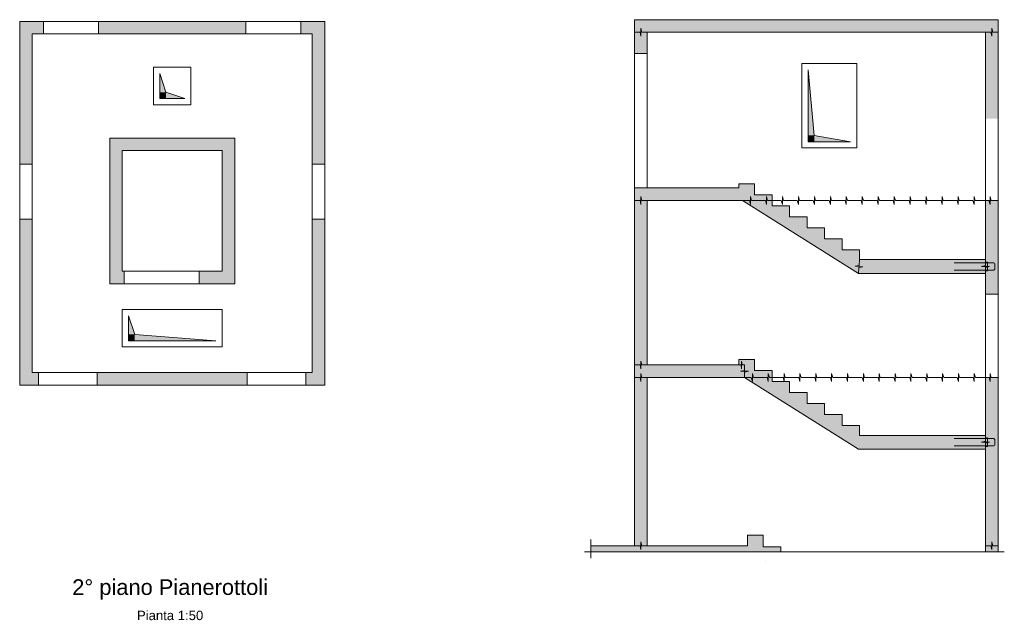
# Model space of a CAD drawing. Header units: metres. Extents: x 1.3 to 56.7, y 2.5 to 40.8.
# Tile 3 of 5: x 13.9 to 29.6, y 13 to 22.6. Entities that reach past the tile are written whole.
import ezdxf

# ---------------------------------------------------------------- set-up
doc = ezdxf.new("R2010")
doc.units = ezdxf.units.M
doc.linetypes.add('AUSGEZOGEN', pattern=[0])
for name, color, linetype, lineweight in [('XR$1$Aussparungszeichen', 117, 'AUSGEZOGEN', 35), ('XR$1$Beton Ansicht', 117, 'AUSGEZOGEN', 35), ('XR$1$Beton geschnitten', 117, 'AUSGEZOGEN', 50), ('XR$1$Betonierfugen', 7, 'AUSGEZOGEN', 25), ('XR$1$Decke', 117, 'AUSGEZOGEN', 35), ('XR$1$Einbauteile AE Wand', 5, 'AUSGEZOGEN', 35), ('XR$1$Fensterleibung Beton', 117, 'AUSGEZOGEN', 50), ('XR$1$Fensteroeffnung Beton', 117, 'AUSGEZOGEN', 35), ('XR$1$STANDARD_1', 7, 'AUSGEZOGEN', 13), ('XR$1$Stilflaeche', 7, 'AUSGEZOGEN', 25), ('XR$1$Unterzug', 117, 'AUSGEZOGEN', 35), ('XR$1$Wand Beton bewehrt', 117, 'AUSGEZOGEN', 50)]:
    doc.layers.add(name, color=color, linetype=linetype, lineweight=lineweight)
doc.styles.add('ARIAL', font='arial.ttf')

msp = doc.modelspace()

# ---------------------------------------------------------------- hatches: boundary and pattern name
at = {"layer": 'XR$1$Aussparungszeichen', "linetype": 'AUSGEZOGEN', "lineweight": 13, "transparency": 33554687}
for points in [[(16.136, 21.74), (16.136, 21.44), (16.236, 21.44)], [(26.51, 21.8), (26.51, 20.75), (26.61, 20.75)], [(16.236, 21.44), (16.136, 21.44), (16.136, 21.34), (16.236, 21.34)], [(16.236, 21.44), (16.236, 21.34), (16.536, 21.34)], [(26.61, 20.75), (26.51, 20.75), (26.51, 20.65), (26.61, 20.65)], [(26.61, 20.75), (26.61, 20.65), (27.19, 20.65)], [(15.636, 17.868), (15.636, 17.568), (15.736, 17.568)], [(15.736, 17.568), (15.636, 17.568), (15.636, 17.468), (15.736, 17.468)], [(15.736, 17.568), (15.736, 17.468), (17.036, 17.468)]]:
    msp.add_hatch(color=7, dxfattribs=at).paths.add_polyline_path(points)
at = {"layer": 'XR$1$Stilflaeche', "linetype": 'AUSGEZOGEN', "lineweight": 13, "transparency": 33554687}
for points in [[(23.735, 22.4), (29.35, 22.4), (29.35, 21.02), (29.55, 21.02), (29.55, 22.6), (23.735, 22.6)], [(23.735, 22.06), (23.935, 22.06), (23.935, 22.4), (23.735, 22.4)], [(27.335, 18.921), (27.055, 18.921), (27.055, 19.097), (26.775, 19.097), (26.775, 19.273), (26.495, 19.273), (26.495, 19.449), (26.215, 19.449), (26.215, 19.625), (25.935, 19.625), (25.935, 19.801), (25.655, 19.801), (25.655, 19.977), (25.4, 19.977), (25.4, 19.91), (23.735, 19.91), (23.735, 19.71), (25.461, 19.71), (27.315, 18.545), (29.35, 18.545), (29.35, 18.765), (27.335, 18.765)], [(23.735, 19.71), (23.735, 17.08), (23.935, 17.08), (23.935, 19.71)], [(29.35, 19.71), (29.35, 18.21), (29.55, 18.21), (29.55, 19.71)], [(25.4, 17.08), (23.735, 17.08), (23.735, 16.88), (25.493, 16.88), (27.315, 15.735), (29.35, 15.735), (29.35, 15.955), (27.335, 15.955), (27.335, 16.111), (27.055, 16.111), (27.055, 16.287), (26.775, 16.287), (26.775, 16.463), (26.495, 16.463), (26.495, 16.639), (26.215, 16.639), (26.215, 16.815), (25.935, 16.815), (25.935, 16.991), (25.655, 16.991), (25.655, 17.167), (25.4, 17.167)], [(23.035, 14.19), (23.035, 14.09), (26.074, 14.09), (26.074, 14.175), (25.794, 14.175), (25.794, 14.357), (25.539, 14.357), (25.539, 14.19), (23.935, 14.19), (23.935, 16.88), (23.735, 16.88), (23.735, 14.19)], [(29.35, 16.88), (29.35, 14.09), (29.55, 14.09), (29.55, 16.88)]]:
    msp.add_hatch(color=91, dxfattribs=at).paths.add_polyline_path(points)
at = {"layer": 'XR$1$Wand Beton bewehrt', "linetype": 'AUSGEZOGEN', "lineweight": 13, "transparency": 33554687}
for points in [[(14.276, 22.373), (14.276, 22.573), (13.896, 22.573), (13.896, 22.373)], [(15.156, 22.373), (17.516, 22.373), (17.516, 22.573), (15.156, 22.573)], [(18.396, 22.373), (18.576, 22.373), (18.576, 22.573), (18.396, 22.573)], [(18.776, 20.293), (18.776, 22.573), (18.576, 22.573), (18.576, 20.293)], [(13.896, 22.373), (13.896, 20.293), (14.096, 20.293), (14.096, 22.373)], [(15.336, 20.508), (17.336, 20.508), (17.336, 20.708), (15.336, 20.708)], [(15.536, 18.578), (15.536, 20.508), (15.336, 20.508), (15.336, 18.578)], [(17.136, 20.508), (17.136, 18.578), (17.336, 18.578), (17.336, 20.508)], [(14.096, 19.413), (13.896, 19.413), (13.896, 18.484), (14.096, 18.484)], [(18.576, 19.413), (18.576, 18.418), (18.776, 18.418), (18.776, 19.413)], [(13.896, 18.484), (13.896, 16.758), (14.096, 16.758), (14.096, 18.484)], [(15.336, 18.378), (15.566, 18.378), (15.566, 18.578), (15.336, 18.578)], [(17.336, 18.578), (16.766, 18.578), (16.766, 18.378), (17.336, 18.378)], [(18.776, 16.958), (18.776, 18.418), (18.576, 18.418), (18.576, 16.958)], [(14.196, 16.758), (14.196, 16.958), (14.096, 16.958), (14.096, 16.758)], [(15.136, 16.758), (17.536, 16.758), (17.536, 16.958), (15.136, 16.958)], [(18.776, 16.758), (18.776, 16.958), (18.476, 16.958), (18.476, 16.758)]]:
    msp.add_hatch(color=91, dxfattribs=at).paths.add_polyline_path(points)

# ---------------------------------------------------------------- linework, layer by layer
at = {"layer": 'XR$1$Aussparungszeichen', "color": 8, "linetype": 'AUSGEZOGEN', "lineweight": 13, "transparency": 33554687}
for p, q in [((26.41, 21.9), (26.41, 20.55)), ((27.29, 21.9), (26.41, 21.9)), ((27.29, 20.55), (27.29, 21.9)), ((26.51, 21.8), (26.61, 20.75)), ((26.51, 20.65), (26.51, 21.8)), ((27.19, 20.65), (26.51, 20.65)), ((26.61, 20.75), (27.19, 20.65)), ((26.41, 20.55), (27.29, 20.55))]:
    msp.add_line(p, q, dxfattribs=at)
at = {"layer": 'XR$1$Aussparungszeichen', "color": 250, "linetype": 'AUSGEZOGEN', "lineweight": 13, "transparency": 33554687}
for p, q in [((16.036, 21.84), (16.036, 21.24)), ((16.636, 21.84), (16.036, 21.84)), ((16.136, 21.74), (16.236, 21.44)), ((16.136, 21.34), (16.136, 21.74)), ((16.636, 21.24), (16.636, 21.84)), ((16.236, 21.44), (16.536, 21.34)), ((16.536, 21.34), (16.136, 21.34)), ((16.036, 21.24), (16.636, 21.24)), ((15.536, 17.968), (15.536, 17.368)), ((17.136, 17.968), (15.536, 17.968)), ((17.136, 17.368), (17.136, 17.968)), ((15.636, 17.868), (15.736, 17.568)), ((15.636, 17.468), (15.636, 17.868)), ((15.736, 17.568), (17.036, 17.468)), ((15.536, 17.368), (17.136, 17.368)), ((17.036, 17.468), (15.636, 17.468))]:
    msp.add_line(p, q, dxfattribs=at)
at = {"layer": 'XR$1$Beton Ansicht', "color": 8, "linetype": 'AUSGEZOGEN', "lineweight": 13, "transparency": 33554687}
for p, q in [((23.735, 22.06), (23.735, 19.91)), ((23.935, 22.06), (23.935, 19.91)), ((27.29, 21.9), (26.41, 21.9)), ((26.41, 21.9), (26.41, 20.55)), ((27.29, 20.55), (27.29, 21.9)), ((29.35, 21.02), (29.35, 19.71)), ((29.55, 19.71), (29.55, 21.02)), ((26.41, 20.55), (27.29, 20.55)), ((29.35, 18.21), (29.35, 16.88)), ((29.55, 16.88), (29.55, 18.21))]:
    msp.add_line(p, q, dxfattribs=at)
at = {"layer": 'XR$1$Beton Ansicht', "color": 250, "linetype": 'AUSGEZOGEN', "lineweight": 13, "transparency": 33554687}
for p, q in [((16.036, 21.84), (16.636, 21.84)), ((16.036, 21.24), (16.036, 21.84)), ((16.636, 21.84), (16.636, 21.24)), ((16.636, 21.24), (16.036, 21.24)), ((15.536, 17.368), (15.536, 17.968)), ((15.536, 17.968), (17.136, 17.968)), ((17.136, 17.968), (17.136, 17.368)), ((17.136, 17.368), (15.536, 17.368))]:
    msp.add_line(p, q, dxfattribs=at)
at = {"layer": 'XR$1$Beton geschnitten', "color": 8, "linetype": 'AUSGEZOGEN', "lineweight": 13, "transparency": 33554687}
for p, q in [((27.685, 22.6), (23.735, 22.6)), ((23.735, 22.6), (23.735, 22.4)), ((29.55, 22.6), (27.685, 22.6)), ((29.55, 22.6), (29.35, 22.6)), ((29.55, 21.02), (29.55, 22.6)), ((29.55, 22.4), (29.55, 22.6)), ((23.735, 22.4), (23.735, 22.06)), ((23.935, 22.06), (23.935, 22.4)), ((27.485, 22.4), (23.935, 22.4)), ((27.485, 22.4), (29.35, 22.4)), ((29.35, 22.4), (29.35, 21.02)), ((23.735, 22.06), (23.935, 22.06)), ((25.4, 19.91), (23.735, 19.91)), ((23.735, 19.91), (23.735, 19.71)), ((25.655, 19.977), (25.4, 19.977)), ((25.4, 19.977), (25.4, 19.91)), ((25.655, 19.801), (25.655, 19.977)), ((23.735, 19.71), (23.735, 17.08)), ((23.935, 19.71), (25.461, 19.71)), ((23.935, 17.08), (23.935, 19.71)), ((25.461, 19.71), (27.315, 18.545)), ((25.935, 19.801), (25.655, 19.801)), ((25.935, 19.625), (25.935, 19.801)), ((29.35, 19.71), (29.35, 18.765)), ((29.35, 19.71), (29.55, 19.71)), ((29.55, 18.21), (29.55, 19.71)), ((26.215, 19.625), (25.935, 19.625)), ((26.215, 19.449), (26.215, 19.625)), ((26.495, 19.449), (26.215, 19.449)), ((26.495, 19.273), (26.495, 19.449)), ((26.775, 19.273), (26.495, 19.273)), ((26.775, 19.097), (26.775, 19.273)), ((27.055, 19.097), (26.775, 19.097)), ((27.055, 18.921), (27.055, 19.097)), ((27.335, 18.921), (27.055, 18.921)), ((27.335, 18.765), (27.335, 18.921)), ((29.35, 18.765), (27.335, 18.765)), ((27.315, 18.545), (29.35, 18.545)), ((29.35, 18.545), (29.35, 18.21)), ((29.35, 18.21), (29.55, 18.21)), ((23.735, 17.08), (23.735, 16.88)), ((25.4, 17.08), (23.935, 17.08)), ((25.655, 17.167), (25.4, 17.167)), ((25.4, 17.167), (25.4, 17.08)), ((25.655, 16.991), (25.655, 17.167)), ((23.735, 16.88), (23.735, 14.19)), ((23.935, 16.88), (25.493, 16.88)), ((23.935, 14.19), (23.935, 16.88)), ((25.493, 16.88), (27.315, 15.735)), ((25.935, 16.991), (25.655, 16.991)), ((25.935, 16.815), (25.935, 16.991)), ((29.35, 16.88), (29.35, 15.955)), ((29.55, 16.88), (29.35, 16.88)), ((29.55, 14.19), (29.55, 16.88)), ((26.215, 16.815), (25.935, 16.815)), ((26.215, 16.639), (26.215, 16.815)), ((26.495, 16.639), (26.215, 16.639)), ((26.495, 16.463), (26.495, 16.639)), ((26.775, 16.463), (26.495, 16.463)), ((26.775, 16.287), (26.775, 16.463)), ((27.055, 16.287), (26.775, 16.287)), ((27.055, 16.111), (27.055, 16.287)), ((27.335, 16.111), (27.055, 16.111)), ((27.335, 15.955), (27.335, 16.111)), ((29.35, 15.955), (27.335, 15.955)), ((27.315, 15.735), (29.35, 15.735)), ((29.35, 15.735), (29.35, 14.19)), ((25.539, 14.357), (25.539, 14.19)), ((25.794, 14.357), (25.539, 14.357)), ((25.794, 14.175), (25.794, 14.357)), ((23.035, 14.29), (23.035, 13.99)), ((23.735, 14.19), (23.035, 14.19)), ((25.539, 14.19), (23.935, 14.19)), ((29.35, 14.19), (29.35, 14.09)), ((29.55, 14.09), (29.55, 14.19)), ((22.935, 14.09), (29.65, 14.09)), ((26.074, 14.175), (25.794, 14.175)), ((26.074, 14.09), (26.074, 14.175)), ((25.826, 13.94), (25.826, 13.94)), ((25.826, 13.94), (25.826, 13.94))]:
    msp.add_line(p, q, dxfattribs=at)
at = {"layer": 'XR$1$Betonierfugen', "color": 8, "linetype": 'AUSGEZOGEN', "lineweight": 13, "transparency": 33554687}
for p, q in [((23.821, 22.4), (23.735, 22.4)), ((23.735, 22.4), (23.735, 22.4)), ((23.835, 22.338), (23.821, 22.4)), ((23.835, 22.4), (23.835, 22.463)), ((23.835, 22.463), (23.849, 22.4)), ((23.835, 22.4), (23.835, 22.338)), ((23.935, 22.4), (23.849, 22.4)), ((29.35, 22.4), (29.436, 22.4)), ((29.45, 22.338), (29.436, 22.4)), ((29.45, 22.4), (29.45, 22.463)), ((29.45, 22.463), (29.464, 22.4)), ((29.45, 22.4), (29.45, 22.338)), ((29.464, 22.4), (29.55, 22.4)), ((29.55, 22.4), (29.55, 22.4)), ((23.821, 19.71), (23.735, 19.71)), ((23.735, 19.71), (23.735, 19.71)), ((23.835, 19.648), (23.821, 19.71)), ((23.835, 19.71), (23.835, 19.773)), ((23.835, 19.773), (23.849, 19.71)), ((23.835, 19.71), (23.835, 19.648)), ((23.935, 19.71), (23.849, 19.71)), ((25.461, 19.71), (25.571, 19.71)), ((25.589, 19.648), (25.571, 19.71)), ((25.589, 19.71), (25.589, 19.773)), ((25.589, 19.773), (25.607, 19.71)), ((25.589, 19.71), (25.589, 19.648)), ((25.607, 19.71), (25.717, 19.71)), ((25.717, 19.71), (25.827, 19.71)), ((25.845, 19.648), (25.827, 19.71)), ((25.845, 19.71), (25.845, 19.773)), ((25.845, 19.773), (25.862, 19.71)), ((25.845, 19.71), (25.845, 19.648)), ((25.862, 19.71), (25.972, 19.71)), ((25.972, 19.71), (26.082, 19.71)), ((26.1, 19.648), (26.082, 19.71)), ((26.1, 19.71), (26.1, 19.773)), ((26.1, 19.773), (26.118, 19.71)), ((26.1, 19.71), (26.1, 19.648)), ((26.118, 19.71), (26.228, 19.71)), ((26.228, 19.71), (26.338, 19.71)), ((26.356, 19.648), (26.338, 19.71)), ((26.356, 19.71), (26.356, 19.773)), ((26.356, 19.773), (26.373, 19.71)), ((26.356, 19.71), (26.356, 19.648)), ((26.373, 19.71), (26.483, 19.71)), ((26.483, 19.71), (26.593, 19.71)), ((26.611, 19.648), (26.593, 19.71)), ((26.611, 19.71), (26.611, 19.773)), ((26.611, 19.773), (26.629, 19.71)), ((26.611, 19.71), (26.611, 19.648)), ((26.629, 19.71), (26.739, 19.71)), ((26.739, 19.71), (26.849, 19.71)), ((26.867, 19.648), (26.849, 19.71)), ((26.867, 19.71), (26.867, 19.773)), ((26.867, 19.773), (26.885, 19.71)), ((26.867, 19.71), (26.867, 19.648)), ((26.885, 19.71), (26.994, 19.71)), ((26.994, 19.71), (27.104, 19.71)), ((27.122, 19.648), (27.104, 19.71)), ((27.122, 19.71), (27.122, 19.773)), ((27.122, 19.773), (27.14, 19.71)), ((27.122, 19.71), (27.122, 19.648)), ((27.14, 19.71), (27.25, 19.71)), ((27.25, 19.71), (27.36, 19.71)), ((27.378, 19.648), (27.36, 19.71)), ((27.378, 19.71), (27.378, 19.773)), ((27.378, 19.773), (27.396, 19.71)), ((27.378, 19.71), (27.378, 19.648)), ((27.396, 19.71), (27.505, 19.71)), ((27.505, 19.71), (27.615, 19.71)), ((27.633, 19.648), (27.615, 19.71)), ((27.633, 19.71), (27.633, 19.773)), ((27.633, 19.773), (27.651, 19.71)), ((27.633, 19.71), (27.633, 19.648)), ((27.651, 19.71), (27.761, 19.71)), ((27.761, 19.71), (27.871, 19.71)), ((27.889, 19.648), (27.871, 19.71)), ((27.889, 19.71), (27.889, 19.773)), ((27.889, 19.773), (27.907, 19.71)), ((27.889, 19.71), (27.889, 19.648)), ((27.907, 19.71), (28.017, 19.71)), ((28.017, 19.71), (28.126, 19.71)), ((28.144, 19.648), (28.126, 19.71)), ((28.144, 19.71), (28.144, 19.773)), ((28.144, 19.773), (28.162, 19.71)), ((28.144, 19.71), (28.144, 19.648)), ((28.162, 19.71), (28.272, 19.71)), ((28.272, 19.71), (28.382, 19.71)), ((28.4, 19.648), (28.382, 19.71)), ((28.4, 19.71), (28.4, 19.773)), ((28.4, 19.773), (28.418, 19.71)), ((28.4, 19.71), (28.4, 19.648)), ((28.418, 19.71), (28.528, 19.71)), ((28.528, 19.71), (28.637, 19.71)), ((28.655, 19.648), (28.637, 19.71)), ((28.655, 19.71), (28.655, 19.773)), ((28.655, 19.773), (28.673, 19.71)), ((28.655, 19.71), (28.655, 19.648)), ((28.673, 19.71), (28.783, 19.71)), ((28.783, 19.71), (28.893, 19.71)), ((28.911, 19.648), (28.893, 19.71)), ((28.911, 19.71), (28.911, 19.773)), ((28.911, 19.773), (28.929, 19.71)), ((28.911, 19.71), (28.911, 19.648)), ((28.929, 19.71), (29.039, 19.71)), ((29.039, 19.71), (29.148, 19.71)), ((29.166, 19.648), (29.148, 19.71)), ((29.166, 19.71), (29.166, 19.773)), ((29.166, 19.773), (29.184, 19.71)), ((29.166, 19.71), (29.166, 19.648)), ((29.184, 19.71), (29.294, 19.71)), ((29.294, 19.71), (29.404, 19.71)), ((29.422, 19.648), (29.404, 19.71)), ((29.422, 19.71), (29.422, 19.773)), ((29.422, 19.773), (29.44, 19.71)), ((29.422, 19.71), (29.422, 19.648)), ((29.44, 19.71), (29.55, 19.71)), ((29.55, 19.71), (29.55, 19.71)), ((27.326, 18.67), (27.335, 18.765)), ((29.35, 18.67), (29.35, 18.765)), ((29.35, 18.765), (29.35, 18.765)), ((27.262, 18.661), (27.326, 18.67)), ((27.325, 18.655), (27.262, 18.661)), ((27.315, 18.545), (27.323, 18.64)), ((27.387, 18.649), (27.323, 18.64)), ((27.325, 18.655), (27.387, 18.649)), ((29.287, 18.655), (29.35, 18.67)), ((29.35, 18.655), (29.287, 18.655)), ((29.35, 18.655), (29.412, 18.655)), ((29.412, 18.655), (29.35, 18.64)), ((29.35, 18.545), (29.35, 18.64)), ((23.821, 17.08), (23.735, 17.08)), ((23.735, 17.08), (23.735, 17.08)), ((23.835, 17.018), (23.821, 17.08)), ((23.835, 17.08), (23.835, 17.143)), ((23.835, 17.143), (23.849, 17.08)), ((23.835, 17.08), (23.835, 17.018)), ((23.935, 17.08), (23.849, 17.08)), ((25.44, 17.08), (25.4, 17.08)), ((25.4, 17.08), (25.4, 17.08)), ((25.446, 17.018), (25.44, 17.08)), ((25.446, 17.08), (25.446, 17.143)), ((25.446, 17.143), (25.453, 17.08)), ((25.446, 17.08), (25.446, 17.018)), ((25.493, 17.08), (25.453, 17.08)), ((25.493, 16.994), (25.493, 17.08)), ((25.493, 17.08), (25.493, 17.08)), ((23.821, 16.88), (23.735, 16.88)), ((23.735, 16.88), (23.735, 16.88)), ((23.835, 16.818), (23.821, 16.88)), ((23.835, 16.88), (23.835, 16.943)), ((23.835, 16.943), (23.849, 16.88)), ((23.835, 16.88), (23.835, 16.818)), ((23.935, 16.88), (23.849, 16.88)), ((25.431, 16.98), (25.493, 16.994)), ((25.493, 16.98), (25.431, 16.98)), ((25.493, 16.98), (25.556, 16.98)), ((25.556, 16.98), (25.493, 16.966)), ((25.493, 16.88), (25.493, 16.966)), ((25.493, 16.88), (25.602, 16.88)), ((25.62, 16.818), (25.602, 16.88)), ((25.62, 16.88), (25.62, 16.943)), ((25.62, 16.943), (25.638, 16.88)), ((25.62, 16.88), (25.62, 16.818)), ((25.638, 16.88), (25.747, 16.88)), ((25.747, 16.88), (25.856, 16.88)), ((25.873, 16.818), (25.856, 16.88)), ((25.873, 16.88), (25.873, 16.943)), ((25.873, 16.943), (25.891, 16.88)), ((25.873, 16.88), (25.873, 16.818)), ((25.891, 16.88), (26, 16.88)), ((26, 16.88), (26.109, 16.88)), ((26.127, 16.818), (26.109, 16.88)), ((26.127, 16.88), (26.127, 16.943)), ((26.127, 16.943), (26.145, 16.88)), ((26.127, 16.88), (26.127, 16.818)), ((26.145, 16.88), (26.254, 16.88)), ((26.254, 16.88), (26.363, 16.88)), ((26.38, 16.818), (26.363, 16.88)), ((26.38, 16.88), (26.38, 16.943)), ((26.38, 16.943), (26.398, 16.88)), ((26.38, 16.88), (26.38, 16.818)), ((26.398, 16.88), (26.507, 16.88)), ((26.507, 16.88), (26.616, 16.88)), ((26.634, 16.818), (26.616, 16.88)), ((26.634, 16.88), (26.634, 16.943)), ((26.634, 16.943), (26.652, 16.88)), ((26.634, 16.88), (26.634, 16.818)), ((26.652, 16.88), (26.761, 16.88)), ((26.761, 16.88), (26.87, 16.88)), ((26.887, 16.818), (26.87, 16.88)), ((26.887, 16.88), (26.887, 16.943)), ((26.887, 16.943), (26.905, 16.88)), ((26.887, 16.88), (26.887, 16.818)), ((26.905, 16.88), (27.014, 16.88)), ((27.014, 16.88), (27.123, 16.88)), ((27.141, 16.818), (27.123, 16.88)), ((27.141, 16.88), (27.141, 16.943)), ((27.141, 16.943), (27.159, 16.88)), ((27.141, 16.88), (27.141, 16.818)), ((27.159, 16.88), (27.268, 16.88)), ((27.268, 16.88), (27.377, 16.88)), ((27.395, 16.818), (27.377, 16.88)), ((27.395, 16.88), (27.395, 16.943)), ((27.395, 16.943), (27.412, 16.88)), ((27.395, 16.88), (27.395, 16.818)), ((27.412, 16.88), (27.521, 16.88)), ((27.521, 16.88), (27.63, 16.88)), ((27.648, 16.818), (27.63, 16.88)), ((27.648, 16.88), (27.648, 16.943)), ((27.648, 16.943), (27.666, 16.88)), ((27.648, 16.88), (27.648, 16.818)), ((27.666, 16.88), (27.775, 16.88)), ((27.775, 16.88), (27.884, 16.88)), ((27.902, 16.818), (27.884, 16.88)), ((27.902, 16.88), (27.902, 16.943)), ((27.902, 16.943), (27.919, 16.88)), ((27.902, 16.88), (27.902, 16.818)), ((27.919, 16.88), (28.028, 16.88)), ((28.028, 16.88), (28.137, 16.88)), ((28.155, 16.818), (28.137, 16.88)), ((28.155, 16.88), (28.155, 16.943)), ((28.155, 16.943), (28.173, 16.88)), ((28.155, 16.88), (28.155, 16.818)), ((28.173, 16.88), (28.282, 16.88)), ((28.282, 16.88), (28.391, 16.88)), ((28.409, 16.818), (28.391, 16.88)), ((28.409, 16.88), (28.409, 16.943)), ((28.409, 16.943), (28.426, 16.88)), ((28.409, 16.88), (28.409, 16.818)), ((28.426, 16.88), (28.536, 16.88)), ((28.536, 16.88), (28.645, 16.88)), ((28.662, 16.818), (28.645, 16.88)), ((28.662, 16.88), (28.662, 16.943)), ((28.662, 16.943), (28.68, 16.88)), ((28.662, 16.88), (28.662, 16.818)), ((28.68, 16.88), (28.789, 16.88)), ((28.789, 16.88), (28.898, 16.88)), ((28.916, 16.818), (28.898, 16.88)), ((28.916, 16.88), (28.916, 16.943)), ((28.916, 16.943), (28.934, 16.88)), ((28.916, 16.88), (28.916, 16.818)), ((28.934, 16.88), (29.043, 16.88)), ((29.043, 16.88), (29.152, 16.88)), ((29.169, 16.818), (29.152, 16.88)), ((29.169, 16.88), (29.169, 16.943)), ((29.169, 16.943), (29.187, 16.88)), ((29.169, 16.88), (29.169, 16.818)), ((29.187, 16.88), (29.296, 16.88)), ((29.296, 16.88), (29.405, 16.88)), ((29.423, 16.818), (29.405, 16.88)), ((29.423, 16.88), (29.423, 16.943)), ((29.423, 16.943), (29.441, 16.88)), ((29.423, 16.88), (29.423, 16.818)), ((29.441, 16.88), (29.55, 16.88)), ((29.55, 16.88), (29.55, 16.88)), ((29.35, 15.86), (29.35, 15.955)), ((29.35, 15.955), (29.35, 15.955)), ((29.287, 15.845), (29.35, 15.86)), ((29.35, 15.845), (29.287, 15.845)), ((29.35, 15.845), (29.412, 15.845)), ((29.412, 15.845), (29.35, 15.83)), ((29.35, 15.735), (29.35, 15.83)), ((23.735, 14.19), (23.821, 14.19)), ((23.835, 14.128), (23.821, 14.19)), ((23.835, 14.19), (23.835, 14.253)), ((23.835, 14.253), (23.849, 14.19)), ((23.835, 14.19), (23.835, 14.128)), ((23.849, 14.19), (23.935, 14.19)), ((23.935, 14.19), (23.935, 14.19)), ((29.35, 14.19), (29.436, 14.19)), ((29.45, 14.128), (29.436, 14.19)), ((29.45, 14.19), (29.45, 14.253)), ((29.45, 14.253), (29.464, 14.19)), ((29.45, 14.19), (29.45, 14.128)), ((29.464, 14.19), (29.55, 14.19)), ((29.55, 14.19), (29.55, 14.19))]:
    msp.add_line(p, q, dxfattribs=at)
at = {"layer": 'XR$1$Decke', "color": 250, "linetype": 'AUSGEZOGEN', "lineweight": 13, "transparency": 33554687}
for p, q in [((18.776, 22.573), (13.896, 22.573)), ((13.896, 22.573), (13.896, 16.758)), ((18.776, 16.758), (18.776, 22.573)), ((16.036, 21.24), (16.036, 21.84)), ((16.036, 21.84), (16.636, 21.84)), ((16.636, 21.84), (16.636, 21.24)), ((16.636, 21.24), (16.036, 21.24)), ((15.536, 18.578), (15.536, 20.508)), ((15.536, 20.508), (17.136, 20.508)), ((17.136, 20.508), (17.136, 18.578)), ((17.136, 18.578), (15.536, 18.578)), ((15.536, 17.368), (15.536, 17.968)), ((15.536, 17.968), (17.136, 17.968)), ((17.136, 17.968), (17.136, 17.368)), ((17.136, 17.368), (15.536, 17.368)), ((13.896, 16.758), (18.776, 16.758))]:
    msp.add_line(p, q, dxfattribs=at)
at = {"layer": 'XR$1$Einbauteile AE Wand', "color": 8, "linetype": 'AUSGEZOGEN', "lineweight": 13, "transparency": 33554687}
for p, q in [((29.38, 18.715), (28.85, 18.715)), ((29.38, 18.595), (28.85, 18.595)), ((29.35, 18.725), (29.38, 18.725)), ((29.35, 18.725), (29.35, 18.585)), ((29.38, 18.725), (29.38, 18.585)), ((29.38, 18.715), (29.47, 18.715)), ((29.38, 18.595), (29.47, 18.595)), ((29.5, 18.685), (29.5, 18.625)), ((29.35, 18.585), (29.38, 18.585)), ((29.35, 15.915), (29.38, 15.915)), ((29.35, 15.915), (29.35, 15.775)), ((29.38, 15.915), (29.38, 15.775)), ((29.38, 15.905), (28.85, 15.905)), ((29.38, 15.785), (28.85, 15.785)), ((29.35, 15.775), (29.38, 15.775)), ((29.38, 15.905), (29.47, 15.905)), ((29.38, 15.785), (29.47, 15.785)), ((29.5, 15.875), (29.5, 15.815))]:
    msp.add_line(p, q, dxfattribs=at)
for centre, start, end in [((29.47, 18.685), 0, 90), ((29.47, 18.625), 270, 0), ((29.47, 15.875), 0, 90), ((29.47, 15.815), 270, 0)]:
    msp.add_arc(centre, 0.03, start, end, dxfattribs=at)
at = {"layer": 'XR$1$Fensterleibung Beton', "color": 8, "linetype": 'AUSGEZOGEN', "lineweight": 13, "transparency": 33554687}
for p, q in [((14.276, 22.573), (14.276, 22.373)), ((15.156, 22.373), (15.156, 22.573)), ((17.516, 22.573), (17.516, 22.373)), ((18.396, 22.373), (18.396, 22.573)), ((14.096, 20.293), (13.896, 20.293)), ((18.776, 20.293), (18.576, 20.293)), ((13.896, 19.413), (14.096, 19.413)), ((18.576, 19.413), (18.776, 19.413))]:
    msp.add_line(p, q, dxfattribs=at)
at = {"layer": 'XR$1$Fensteroeffnung Beton', "color": 8, "linetype": 'AUSGEZOGEN', "lineweight": 13, "transparency": 33554687}
for p, q in [((15.156, 22.573), (14.276, 22.573)), ((18.396, 22.573), (17.516, 22.573)), ((14.276, 22.373), (15.156, 22.373)), ((17.516, 22.373), (18.396, 22.373)), ((13.896, 20.293), (13.896, 19.413)), ((14.096, 19.413), (14.096, 20.293)), ((18.576, 20.293), (18.576, 19.413)), ((18.776, 19.413), (18.776, 20.293))]:
    msp.add_line(p, q, dxfattribs=at)
at = {"layer": 'XR$1$STANDARD_1', "color": 8, "linetype": 'AUSGEZOGEN', "lineweight": 13, "transparency": 33554687}
for p, q in [((14.276, 22.573), (14.276, 22.573)), ((15.156, 22.573), (15.156, 22.573)), ((17.516, 22.573), (17.516, 22.573)), ((18.396, 22.573), (18.396, 22.573)), ((14.276, 22.373), (14.276, 22.373)), ((15.156, 22.373), (15.156, 22.373)), ((17.516, 22.373), (17.516, 22.373)), ((18.396, 22.373), (18.396, 22.373)), ((13.896, 20.293), (13.896, 20.293)), ((14.096, 20.293), (14.096, 20.293)), ((18.576, 20.293), (18.576, 20.293)), ((18.776, 20.293), (18.776, 20.293)), ((13.896, 19.413), (13.896, 19.413)), ((14.096, 19.413), (14.096, 19.413)), ((18.576, 19.413), (18.576, 19.413)), ((18.776, 19.413), (18.776, 19.413)), ((15.566, 18.578), (15.566, 18.578)), ((16.766, 18.578), (16.766, 18.578)), ((15.566, 18.378), (15.566, 18.378)), ((16.766, 18.378), (16.766, 18.378)), ((14.196, 16.958), (14.196, 16.958)), ((15.136, 16.958), (15.136, 16.958)), ((17.536, 16.958), (17.536, 16.958)), ((18.476, 16.958), (18.476, 16.958)), ((14.196, 16.758), (14.196, 16.758)), ((15.136, 16.758), (15.136, 16.758)), ((17.536, 16.758), (17.536, 16.758)), ((18.476, 16.758), (18.476, 16.758))]:
    msp.add_line(p, q, dxfattribs=at)
at = {"layer": 'XR$1$Unterzug', "color": 8, "linetype": 'AUSGEZOGEN', "lineweight": 13, "transparency": 33554687}
for p, q in [((16.766, 18.578), (15.566, 18.578)), ((15.566, 18.378), (16.766, 18.378)), ((15.136, 16.958), (14.196, 16.958)), ((18.476, 16.958), (17.536, 16.958)), ((14.196, 16.758), (15.136, 16.758)), ((17.536, 16.758), (18.476, 16.758))]:
    msp.add_line(p, q, dxfattribs=at)
at = {"layer": 'XR$1$Wand Beton bewehrt', "color": 8, "linetype": 'AUSGEZOGEN', "lineweight": 13, "transparency": 33554687}
for p, q in [((14.276, 22.573), (13.896, 22.573)), ((13.896, 22.573), (13.896, 22.373)), ((17.516, 22.573), (15.156, 22.573)), ((18.576, 22.573), (18.396, 22.573)), ((18.776, 22.573), (18.576, 22.573)), ((18.776, 20.293), (18.776, 22.573)), ((13.896, 22.373), (13.896, 20.293)), ((14.096, 20.293), (14.096, 22.373)), ((14.096, 22.373), (14.276, 22.373)), ((15.156, 22.373), (17.516, 22.373)), ((18.396, 22.373), (18.576, 22.373)), ((18.576, 22.373), (18.576, 20.293)), ((17.336, 20.708), (15.336, 20.708)), ((15.336, 20.708), (15.336, 20.508)), ((17.336, 20.508), (17.336, 20.708)), ((15.336, 20.508), (15.336, 18.578)), ((15.536, 20.508), (17.136, 20.508)), ((15.536, 18.578), (15.536, 20.508)), ((17.136, 20.508), (17.136, 18.578)), ((17.336, 18.578), (17.336, 20.508)), ((13.896, 19.413), (13.896, 18.484)), ((14.096, 18.484), (14.096, 19.413)), ((18.576, 19.413), (18.576, 18.418)), ((18.776, 18.418), (18.776, 19.413)), ((13.896, 18.484), (13.896, 16.758)), ((14.096, 16.958), (14.096, 18.484)), ((15.336, 18.578), (15.336, 18.378)), ((15.566, 18.578), (15.536, 18.578)), ((15.566, 18.578), (15.566, 18.378)), ((16.766, 18.378), (16.766, 18.578)), ((17.136, 18.578), (16.766, 18.578)), ((17.336, 18.378), (17.336, 18.578)), ((15.336, 18.378), (15.566, 18.378)), ((16.766, 18.378), (17.336, 18.378)), ((18.576, 18.418), (18.576, 16.958)), ((18.776, 16.958), (18.776, 18.418)), ((14.196, 16.958), (14.096, 16.958)), ((14.196, 16.958), (14.196, 16.758)), ((15.136, 16.758), (15.136, 16.958)), ((17.536, 16.958), (15.136, 16.958)), ((17.536, 16.958), (17.536, 16.758)), ((18.476, 16.758), (18.476, 16.958)), ((18.576, 16.958), (18.476, 16.958)), ((18.776, 16.758), (18.776, 16.958)), ((13.896, 16.758), (14.096, 16.758)), ((14.096, 16.758), (14.196, 16.758)), ((15.136, 16.758), (17.536, 16.758)), ((18.476, 16.758), (18.776, 16.758))]:
    msp.add_line(p, q, dxfattribs=at)

# ---------------------------------------------------------------- texts
at = {"layer": 'XR$1$STANDARD_1', "color": 7, "linetype": 'AUSGEZOGEN', "lineweight": 25, "transparency": 33554687, "insert": (16.303, 13.653), "char_height": 0.25, "width": 4.08046, "attachment_point": 2, "line_spacing_factor": 1.204819, "style": 'ARIAL'}
msp.add_mtext('\\A1;2{\\A0;\\W1.02;%%D} piano Pianerottoli\\P{\\H0.6x;Pianta 1:50}', dxfattribs=at)

doc.saveas('drawing.dxf')
